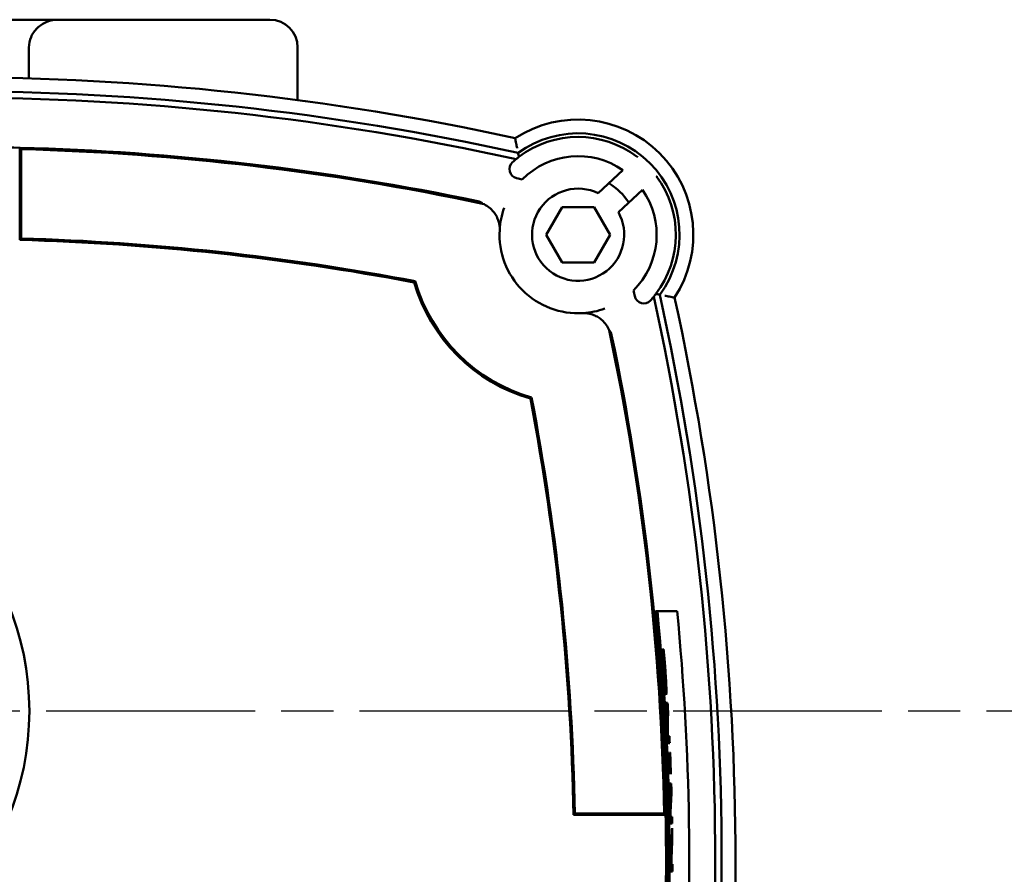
# Model space of a CAD drawing. Header units: millimetres. Extents: x 0 to 1680, y 0 to 1188.
# Tile 9 of 28: x 572 to 679, y 418 to 511. Entities that reach past the tile are written whole.
import ezdxf

# ---------------------------------------------------------------- set-up
doc = ezdxf.new("R2010")
doc.units = ezdxf.units.MM
doc.header["$LTSCALE"] = 4
doc.linetypes.add('CHAIN', pattern=[0.7087, 0.4724, -0.0591, 0.1181, -0.0591])
for name, color, linetype, lineweight in [('Видимый контур (ГОСТ)', 7, 'Continuous', 50), ('Маркер центра (ГОСТ)', 7, 'Continuous', 25), ('Размер (ГОСТ)', 7, 'Continuous', 25)]:
    doc.layers.add(name, color=color, linetype=linetype, lineweight=lineweight)
doc.styles.add('Обычный текст (ГОСТ)', font='GOST Common Italic.ttf')
doc.dimstyles.new('Обычный (ГОСТ)', dxfattribs={"dimscale": 4, "dimtxt": 3.5, "dimasz": 3.5, "dimexe": 1, "dimexo": 0, "dimgap": 0.5, "dimtad": 1, "dimtxsty": 'Обычный текст (ГОСТ)', "dimblk": 'Filled-1', "dimcen": 0.09, "dimdle": 15, "dimclrd": 256, "dimclre": 256, "dimclrt": 256, "dimazin": 2, "dimtfac": 0.714286, "dimtdec": 3, "dimtmove": 0, "dimatfit": 3, "dimfxl": 1, "dimtolj": 1, "dimlwd": 25, "dimlwe": 25, "dimarcsym": 0})

# ---------------------------------------------------------------- blocks, each defined once
blk = doc.blocks.new('Filled-1')
at = {"color": 0}
for p, q in [((0, 0), (-1, 0.1429)), ((-1, 0.1429), (-1, -0.1429)), ((-1, 0), (0, 0)), ((-1, -0.1429), (0, 0))]:
    blk.add_line(p, q, dxfattribs=at)
at = {"color": 0, "flags": 128}
blk.add_lwpolyline([(-1, -0.1429), (0, 0), (-1, 0.1429), (-1, -0.1429)], dxfattribs=at)
at = {"color": 0}
blk.add_solid([(-1, -0.1429), (0, 0), (-1, 0.1429), (-1, -0.1429)], dxfattribs=at)
blk = doc.blocks.new('*D16')
at = {"layer": 'Defpoints', "color": 0, "linetype": 'Continuous', "transparency": 16777216}
for p in [(576.53, 510.63), (246.55, 435.63), (426.55, 435.63)]:
    blk.add_point(p, dxfattribs=at)
at = {"layer": 'Размер (ГОСТ)', "linetype": 'Continuous', "lineweight": 25, "transparency": 16777216}
for p, q in [((576.53, 510.63), (242.55, 510.63)), ((246.55, 496.63), (246.55, 449.63)), ((426.55, 435.63), (242.55, 435.63))]:
    blk.add_line(p, q, dxfattribs=at)
at = {"layer": 'Размер (ГОСТ)', "linetype": 'Continuous', "lineweight": 25, "transparency": 16777216, "xscale": 14, "yscale": 14, "zscale": 14}
for p, rotation in [((246.55, 510.63), 90), ((246.55, 435.63), 270)]:
    blk.add_blockref('Filled-1', p, dxfattribs=dict(at, rotation=rotation))
at = {"layer": 'Размер (ГОСТ)', "linetype": 'Continuous', "lineweight": 25, "transparency": 16777216, "insert": (230.37, 464.56), "char_height": 14, "attachment_point": 1, "rotation": 90, "style": 'Обычный текст (ГОСТ)'}
blk.add_mtext('\\A1;75', dxfattribs=at)

msp = doc.modelspace()

# ---------------------------------------------------------------- linework, layer by layer
at = {"layer": 'Видимый контур (ГОСТ)'}
for p, q in [((570.524, 510.634), (576.526, 510.634)), ((576.526, 510.634), (599.434, 510.634)), ((573.292, 504.257), (573.292, 507.634)), ((602.434, 501.912), (602.434, 507.634)), ((572.293, 486.748), (572.293, 496.752)), ((572.45, 486.901), (572.45, 496.591)), ((635.048, 491.806), (637.724, 494.306)), ((639.849, 492.186), (637.232, 489.74)), ((629.399, 487.308), (631.131, 490.308)), ((631.131, 490.308), (634.595, 490.308)), ((634.595, 490.308), (636.327, 487.308)), ((631.131, 484.308), (629.399, 487.308)), ((636.327, 487.308), (634.595, 484.308)), ((634.595, 484.308), (631.131, 484.308)), ((641.466, 446.473), (641.264, 446.473)), ((641.952, 442.313), (641.986, 442.313)), ((641.992, 442.244), (641.956, 442.244)), ((642.041, 442.337), (642.135, 442.337)), ((642.036, 441.472), (642.008, 441.472)), ((642.131, 441.537), (642.106, 441.537)), ((642.186, 441.537), (642.131, 441.537)), ((642.24, 440.123), (642.215, 440.123)), ((642.348, 438.254), (642.266, 438.254)), ((642.354, 436.519), (642.568, 436.519)), ((642.569, 435.763), (642.4, 435.763)), ((642.622, 435.61), (642.567, 435.61)), ((642.582, 432.911), (642.553, 432.911)), ((642.582, 432.911), (642.766, 432.911)), ((642.802, 432.154), (642.588, 432.154)), ((642.632, 431.151), (642.654, 431.151)), ((642.824, 431.151), (642.846, 431.151)), ((642.686, 430.375), (642.664, 430.375)), ((642.686, 430.375), (642.856, 430.375)), ((642.717, 429.564), (642.695, 429.564)), ((642.886, 429.564), (642.717, 429.564)), ((642.744, 428.788), (642.722, 428.788)), ((642.935, 428.788), (642.914, 428.788)), ((642.754, 427.789), (642.967, 427.789)), ((642.945, 427.033), (642.776, 427.033)), ((642.993, 426.88), (642.938, 426.88)), ((642.36, 424.379), (632.358, 424.379)), ((642.199, 424.536), (632.512, 424.536)), ((642.869, 424.181), (642.839, 424.181)), ((642.869, 424.181), (643.053, 424.181)), ((643.064, 423.425), (642.851, 423.425)), ((643.083, 421.887), (643.038, 421.887)), ((642.935, 421.19), (642.883, 421.19)), ((642.998, 420.77), (642.973, 420.77)), ((643.008, 419.959), (642.985, 419.959)), ((642.905, 419.03), (642.881, 419.03)), ((642.905, 419.03), (642.985, 419.03)), ((643.009, 419.03), (642.985, 419.03)), ((643.009, 419.03), (643.094, 419.03)), ((643.091, 418.219), (642.878, 418.219))]:
    msp.add_line(p, q, dxfattribs=at)
msp.add_circle((543.042, 435.634), 30.299, dxfattribs=at)
for centre, radius, start, end in [((599.434, 507.634), 3, 0, 90), ((564.934, 218.129), 286.25, 77.67437, 102.32563), ((564.934, 218.129), 284.75, 77.54341, 102.45659), ((564.934, 218.129), 284.052, 77.55658, 102.44342), ((632.863, 487.308), 12.5, 326.91318, 123.08682), ((632.863, 487.308), 11, 323.72427, 126.27573), ((632.863, 487.308), 10.604, 52.80182, 127.23906), ((564.934, 218.129), 278.72, 88.48709, 90.54295), ((564.934, 218.129), 278.72, 78.19022, 88.48709), ((564.934, 218.129), 278.563, 78.07158, 88.45389), ((632.863, 487.308), 8.521, 55.2171, 135.22776), ((626.413, 494.423), 1, 132.19174, 257.45533), ((632.863, 487.308), 10.604, 129.34651, 132.19174), ((564.934, 218.129), 282.052, 77.32662, 77.45533), ((632.863, 487.308), 10.604, 322.76094, 36.53059), ((632.863, 487.308), 6.5, 32.37175, 59.08607), ((632.863, 487.308), 5, 64.09366, 29.10936), ((632.863, 487.308), 8.521, 314.77224, 34.92538), ((632.863, 487.308), 8.521, 176.50155, 273.49845), ((564.934, 218.129), 268.72, 79.24465, 88.43078), ((564.934, 218.129), 268.877, 79.22406, 88.39818), ((632.863, 487.308), 18.521, 196.23976, 253.76024), ((632.863, 487.308), 18.363, 195.93958, 254.06042), ((363.684, 419.379), 282.052, 12.54467, 12.67338), ((639.979, 480.858), 1, 192.54467, 317.80826), ((363.684, 419.379), 284.75, 347.54341, 12.45659), ((632.863, 487.308), 10.604, 317.80826, 320.65349), ((363.684, 419.379), 284.052, 347.55658, 12.44342), ((363.684, 419.379), 286.25, 347.67437, 12.32563), ((363.684, 419.379), 278.563, 1.06082, 11.92842), ((363.684, 419.379), 278.72, 1.02789, 11.80978), ((363.684, 419.379), 268.72, 1.06615, 10.75535), ((363.684, 419.379), 268.877, 1.09903, 10.77594), ((363.684, 419.379), 278.899, 356.16818, 5.57489), ((363.684, 419.379), 279.099, 356.17094, 5.57088), ((363.684, 419.379), 281.231, 356.20001, 5.52852), ((363.684, 419.379), 279.245, 4.69662, 4.71087), ((363.684, 419.379), 279.302, 4.25929, 4.71499), ((363.684, 419.379), 279.327, 4.25891, 4.54977), ((363.684, 419.379), 279.196, 3.36418, 3.51967), ((363.684, 419.379), 279.209, 3.36402, 3.51951), ((363.684, 419.379), 279.409, 3.33013, 3.51698), ((363.684, 419.379), 279.196, 2.62262, 2.85926), ((363.684, 419.379), 279.209, 2.6225, 2.77787), ((363.684, 419.379), 279.409, 2.62062, 2.77588), ((363.684, 419.379), 279.196, 1.93123, 2.41649), ((363.684, 419.379), 279.218, 2.25691, 2.4163), ((363.684, 419.379), 279.388, 2.25554, 2.41483), ((363.684, 419.379), 279.409, 1.92976, 2.41464), ((363.684, 419.379), 279.209, 2.0905, 2.25698), ((363.684, 419.379), 279.218, 1.93108, 2.09044), ((363.684, 419.379), 279.388, 1.92991, 2.08917), ((363.684, 419.379), 279.196, 1.57094, 1.72621), ((363.684, 419.379), 279.209, 1.57087, 1.72613), ((363.684, 419.379), 279.409, 1.5383, 1.7249), ((363.684, 419.379), 278.72, 358.97211, 1.02789), ((363.684, 419.379), 279.196, 0.83023, 1.06662), ((363.684, 419.379), 279.209, 0.83019, 0.98541), ((363.684, 419.379), 279.409, 0.82959, 0.9847), ((363.684, 419.379), 279.409, 0.51432, 0.73025), ((363.684, 419.379), 279.196, 359.76199, 0.08458), ((363.684, 419.379), 279.221, 359.92836, 0.0937), ((363.684, 419.379), 279.301, 359.92839, 0.07441), ((363.684, 419.379), 279.325, 359.92839, 0.11902), ((363.684, 419.379), 279.209, 359.762, 359.92836), ((363.684, 419.379), 279.409, 359.76217, 359.92841)]:
    msp.add_arc(centre, radius, start, end, dxfattribs=at)
for centre, major_axis, ratio, start_param, end_param in [((6264.556, -656.361), (5640.044, -1145.365), 0.0382658, 3.1358937, 3.1469645), ((-510.853, 6119.264), (1145.412, -5640.307), 0.0382649, 6.2778136, 6.2888842), ((363.684, 438.57), (0, -279.558), 0.997641, 1.5519664, 1.5607555), ((363.684, 438.406), (0, -279.6), 0.9976819, 1.5511407, 1.560795), ((363.684, 438.611), (0, -280.16), 0.997641, 1.5206793, 1.5294578), ((363.684, 438.447), (0, -280.197), 0.9976819, 1.5198608, 1.5295037), ((363.684, 431.33), (0, -279.768), 0.9990872, 1.5330428, 1.540804), ((363.684, 431.682), (0, -279.84), 0.9990331, 1.5288932, 1.5357875)]:
    msp.add_ellipse(centre, major_axis=major_axis, ratio=ratio, start_param=start_param, end_param=end_param, dxfattribs=at)
for points, knots in [([(573.292, 507.634), (573.292, 507.996), (573.38, 508.422), (573.67, 509.098), (573.926, 509.465), (574.476, 509.995), (574.872, 510.246), (575.621, 510.544), (576.111, 510.634), (576.526, 510.634)], [0, 0, 0, 0, 0.10863039, 0.10863039, 0.22060629, 0.22060629, 0.33787226, 0.33787226, 0.46233026, 0.46233026, 0.46233026, 0.46233026]), ([(626.244, 496.712), (626.244, 496.714), (626.244, 496.715), (626.227, 496.798), (626.211, 496.879), (626.18, 497.037), (626.165, 497.113), (626.128, 497.308), (626.107, 497.419), (626.073, 497.598), (626.06, 497.666), (626.044, 497.758), (626.039, 497.781), (626.039, 497.781)], [-0.32905832, -0.32905832, -0.32905832, -0.32905832, -0.32856964, -0.32856964, -0.30378257, -0.30378257, -0.27923021, -0.27923021, -0.23834279, -0.23834279, -0.20059784, -0.20059784, -0.16428482, -0.16428482, -0.16428482, -0.16428482]), ([(621.978, 490.949), (621.985, 490.948), (621.992, 490.946), (621.998, 490.945), (622.007, 490.943), (622.014, 490.941), (622.021, 490.939), (622.035, 490.936), (622.046, 490.933), (622.056, 490.93), (622.081, 490.922), (622.103, 490.915), (622.121, 490.908), (622.187, 490.884), (622.244, 490.856), (622.291, 490.83), (622.383, 490.778), (622.457, 490.72), (622.509, 490.677)], [0, 0, 0, 0, 0.00213483, 0.00213483, 0.00213483, 0.00493962, 0.00493962, 0.00493962, 0.01027437, 0.01027437, 0.01027437, 0.02451861, 0.02451861, 0.02451861, 0.07721187, 0.07721187, 0.07721187, 0.18118092, 0.18118092, 0.18118092, 0.18118092]), ([(622.51, 490.676), (622.717, 490.589), (622.914, 490.48), (623.278, 490.222), (623.445, 490.073), (623.594, 489.906)], [-0.1347408, -0.1347408, -0.1347408, -0.1347408, -0.06706461, -0.06706461, -0.00001719, -0.00001719, -0.00001719, -0.00001719]), ([(624.313, 488.465), (624.312, 488.471), (624.309, 488.483), (624.304, 488.511), (624.301, 488.523), (624.293, 488.558), (624.287, 488.584), (624.27, 488.655), (624.256, 488.705), (624.214, 488.847), (624.18, 488.945), (624.077, 489.192), (623.998, 489.346), (623.814, 489.638), (623.71, 489.777), (623.594, 489.906)], [0.00002884, 0.00002884, 0.00002884, 0.00002884, 0.01181256, 0.01181256, 0.01923371, 0.01923371, 0.03137673, 0.03137673, 0.05211467, 0.05211467, 0.08882951, 0.08882951, 0.14379351, 0.14379351, 0.19522266, 0.19522266, 0.19522266, 0.19522266]), ([(624.313, 488.465), (624.326, 488.41), (624.341, 488.336), (624.356, 488.193), (624.362, 488.125), (624.364, 488.013), (624.364, 487.978), (624.363, 487.921), (624.362, 487.903), (624.361, 487.874), (624.361, 487.865), (624.36, 487.846), (624.359, 487.837), (624.359, 487.828)], [0.00006156, 0.00006156, 0.00006156, 0.00006156, 0.11717093, 0.11717093, 0.18304971, 0.18304971, 0.20664648, 0.20664648, 0.21582089, 0.21582089, 0.21982353, 0.21982353, 0.22364795, 0.22364795, 0.22364795, 0.22364795]), ([(642.268, 480.689), (642.269, 480.689), (642.271, 480.689), (642.353, 480.672), (642.434, 480.656), (642.592, 480.625), (642.669, 480.61), (642.864, 480.572), (642.975, 480.551), (643.153, 480.518), (643.222, 480.505), (643.313, 480.488), (643.336, 480.484), (643.336, 480.484)], [-0.32905693, -0.32905693, -0.32905693, -0.32905693, -0.32856709, -0.32856709, -0.30377723, -0.30377723, -0.27921954, -0.27921954, -0.23833762, -0.23833762, -0.2005959, -0.2005959, -0.16428354, -0.16428354, -0.16428354, -0.16428354]), ([(633.383, 478.803), (633.392, 478.804), (633.401, 478.804), (633.418, 478.805), (633.427, 478.806), (633.454, 478.807), (633.471, 478.807), (633.525, 478.809), (633.558, 478.809), (633.664, 478.807), (633.729, 478.803), (633.88, 478.788), (633.963, 478.772), (634.021, 478.758)], [0.00000035, 0.00000035, 0.00000035, 0.00000035, 0.00263136, 0.00263136, 0.00537206, 0.00537206, 0.01158726, 0.01158726, 0.02734514, 0.02734514, 0.07096523, 0.07096523, 0.16187473, 0.16187473, 0.16187473, 0.16187473]), ([(635.462, 478.039), (635.327, 478.159), (635.183, 478.266), (634.881, 478.455), (634.72, 478.535), (634.474, 478.634), (634.38, 478.666), (634.247, 478.705), (634.199, 478.718), (634.132, 478.734), (634.108, 478.739), (634.075, 478.746), (634.063, 478.749), (634.038, 478.754), (634.026, 478.757), (634.021, 478.758)], [0.00007421, 0.00007421, 0.00007421, 0.00007421, 0.05417203, 0.05417203, 0.11219603, 0.11219603, 0.14772562, 0.14772562, 0.16783525, 0.16783525, 0.17965381, 0.17965381, 0.18689986, 0.18689986, 0.19838379, 0.19838379, 0.19838379, 0.19838379]), ([(635.462, 478.039), (635.628, 477.89), (635.777, 477.722), (636.035, 477.359), (636.145, 477.162), (636.231, 476.955)], [-0.13385055, -0.13385055, -0.13385055, -0.13385055, -0.06725698, -0.06725698, -0.00003957, -0.00003957, -0.00003957, -0.00003957]), ([(636.232, 476.954), (636.286, 476.89), (636.349, 476.805), (636.403, 476.701), (636.422, 476.666), (636.444, 476.62), (636.464, 476.564), (636.472, 476.544), (636.479, 476.52), (636.487, 476.494), (636.49, 476.484), (636.493, 476.472), (636.496, 476.458), (636.498, 476.453), (636.499, 476.447), (636.501, 476.441), (636.502, 476.435), (636.503, 476.429), (636.505, 476.423)], [0.00214001, 0.00214001, 0.00214001, 0.00214001, 0.22605656, 0.22605656, 0.22605656, 0.30178802, 0.30178802, 0.30178802, 0.32976353, 0.32976353, 0.32976353, 0.34088419, 0.34088419, 0.34088419, 0.34553616, 0.34553616, 0.34553616, 0.34976421, 0.34976421, 0.34976421, 0.34976421]), ([(642.009, 441.448), (642.004, 441.527), (641.998, 441.607), (641.993, 441.687), (641.989, 441.753), (641.984, 441.818), (641.98, 441.882), (641.98, 441.888), (641.979, 441.897), (641.978, 441.907), (641.978, 441.919), (641.977, 441.933), (641.976, 441.95), (641.974, 441.968), (641.973, 441.989), (641.972, 442.011), (641.969, 442.055), (641.965, 442.106), (641.962, 442.158), (641.96, 442.184), (641.958, 442.211), (641.957, 442.237), (641.955, 442.263), (641.953, 442.288), (641.952, 442.313)], [0, 0, 0, 0, 0.024842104, 0.024842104, 0.024842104, 0.045631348, 0.045631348, 0.045631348, 0.047684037, 0.047684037, 0.047684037, 0.049962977, 0.049962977, 0.049962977, 0.052534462, 0.052534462, 0.052534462, 0.057578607, 0.057578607, 0.057578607, 0.06010068, 0.06010068, 0.06010068, 0.062622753, 0.062622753, 0.062622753, 0.062622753]), ([(641.992, 442.244), (641.997, 442.144), (642.002, 442.041), (642.008, 441.935), (642.009, 441.927), (642.009, 441.916), (642.01, 441.903), (642.011, 441.891), (642.011, 441.878), (642.012, 441.862), (642.013, 441.844), (642.015, 441.823), (642.016, 441.799), (642.018, 441.762), (642.021, 441.718), (642.024, 441.664), (642.026, 441.625), (642.029, 441.581), (642.032, 441.531), (642.034, 441.513), (642.035, 441.493), (642.036, 441.472)], [0, 0, 0, 0, 0.0397766, 0.0397766, 0.0397766, 0.042961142, 0.042961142, 0.042961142, 0.045680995, 0.045680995, 0.045680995, 0.048745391, 0.048745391, 0.048745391, 0.053360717, 0.053360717, 0.053360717, 0.056710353, 0.056710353, 0.056710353, 0.057976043, 0.057976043, 0.057976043, 0.057976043]), ([(642.135, 442.337), (642.138, 442.309), (642.141, 442.278), (642.144, 442.246), (642.147, 442.207), (642.151, 442.166), (642.155, 442.125), (642.159, 442.085), (642.163, 442.046), (642.167, 442.008), (642.169, 441.989), (642.17, 441.97), (642.172, 441.952), (642.173, 441.943), (642.174, 441.933), (642.175, 441.922), (642.177, 441.899), (642.179, 441.874), (642.182, 441.845), (642.185, 441.812), (642.189, 441.776), (642.192, 441.738), (642.196, 441.693), (642.201, 441.644), (642.206, 441.593), (642.21, 441.543), (642.215, 441.491), (642.22, 441.438)], [0, 0, 0, 0, 0.009542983, 0.009542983, 0.009542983, 0.021434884, 0.021434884, 0.021434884, 0.033138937, 0.033138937, 0.033138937, 0.039084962, 0.039084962, 0.039084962, 0.042030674, 0.042030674, 0.042030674, 0.048327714, 0.048327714, 0.048327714, 0.055477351, 0.055477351, 0.055477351, 0.063743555, 0.063743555, 0.063743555, 0.071692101, 0.071692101, 0.071692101, 0.071692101]), ([(642.091, 440.316), (642.077, 440.496), (642.064, 440.677), (642.051, 440.856), (642.05, 440.872), (642.049, 440.89), (642.047, 440.909), (642.044, 440.946), (642.041, 440.988), (642.038, 441.034), (642.033, 441.102), (642.028, 441.18), (642.022, 441.264), (642.018, 441.322), (642.014, 441.384), (642.009, 441.448)], [0, 0, 0, 0, 0.054294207, 0.054294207, 0.054294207, 0.059260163, 0.059260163, 0.059260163, 0.068894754, 0.068894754, 0.068894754, 0.083202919, 0.083202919, 0.083202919, 0.093127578, 0.093127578, 0.093127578, 0.093127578]), ([(642.036, 441.472), (642.044, 441.352), (642.052, 441.225), (642.06, 441.096), (642.064, 441.044), (642.067, 440.992), (642.071, 440.94), (642.072, 440.929), (642.072, 440.918), (642.073, 440.906), (642.075, 440.879), (642.077, 440.849), (642.08, 440.815), (642.082, 440.776), (642.085, 440.733), (642.089, 440.686), (642.093, 440.618), (642.099, 440.541), (642.105, 440.455), (642.11, 440.383), (642.116, 440.306), (642.122, 440.222)], [0, 0, 0, 0, 0.040453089, 0.040453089, 0.040453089, 0.05669473, 0.05669473, 0.05669473, 0.059921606, 0.059921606, 0.059921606, 0.067264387, 0.067264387, 0.067264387, 0.075484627, 0.075484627, 0.075484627, 0.087170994, 0.087170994, 0.087170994, 0.096810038, 0.096810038, 0.096810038, 0.096810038]), ([(642.29, 440.281), (642.275, 440.485), (642.259, 440.689), (642.243, 440.891), (642.241, 440.914), (642.239, 440.938), (642.237, 440.963), (642.235, 440.988), (642.232, 441.014), (642.23, 441.04), (642.229, 441.051), (642.228, 441.063), (642.227, 441.075), (642.219, 441.169), (642.211, 441.266), (642.203, 441.36), (642.197, 441.421), (642.192, 441.48), (642.186, 441.537)], [0, 0, 0, 0, 0.06145765, 0.06145765, 0.06145765, 0.06844065, 0.06844065, 0.06844065, 0.07552023, 0.07552023, 0.07552023, 0.07879015, 0.07879015, 0.07879015, 0.10510096, 0.10510096, 0.10510096, 0.12200214, 0.12200214, 0.12200214, 0.12200214]), ([(642.22, 441.438), (642.232, 441.303), (642.244, 441.163), (642.27, 440.852), (642.287, 440.652), (642.313, 440.311)], [0, 0, 0, 0, 0.042416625, 0.042416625, 0.095700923, 0.095700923, 0.095700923, 0.095700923]), ([(642.27, 438.21), (642.248, 438.422), (642.225, 438.672), (642.2, 438.953), (642.196, 439.002), (642.191, 439.054), (642.187, 439.11), (642.186, 439.115), (642.186, 439.12), (642.185, 439.124), (642.181, 439.181), (642.176, 439.241), (642.17, 439.305), (642.165, 439.368), (642.16, 439.435), (642.154, 439.505), (642.151, 439.536), (642.149, 439.568), (642.146, 439.601), (642.127, 439.836), (642.109, 440.075), (642.091, 440.316)], [0, 0, 0, 0, 0.09392943, 0.09392943, 0.09392943, 0.11020864, 0.11020864, 0.11020864, 0.11154613, 0.11154613, 0.11154613, 0.12786003, 0.12786003, 0.12786003, 0.14403907, 0.14403907, 0.14403907, 0.15121558, 0.15121558, 0.15121558, 0.20277501, 0.20277501, 0.20277501, 0.20277501]), ([(642.122, 440.222), (642.14, 439.986), (642.158, 439.754), (642.196, 439.32), (642.213, 439.132), (642.244, 438.831), (642.263, 438.66), (642.296, 438.427), (642.308, 438.363), (642.33, 438.274), (642.339, 438.254), (642.348, 438.254)], [0, 0, 0, 0, 0.07102868, 0.07102868, 0.13968725, 0.13968725, 0.19580512, 0.19580512, 0.23276321, 0.23276321, 0.27401736, 0.27401736, 0.27401736, 0.27401736]), ([(642.374, 438.813), (642.37, 438.961), (642.363, 439.138), (642.352, 439.344), (642.35, 439.377), (642.348, 439.411), (642.346, 439.446), (642.343, 439.492), (642.341, 439.538), (642.338, 439.586), (642.335, 439.633), (642.332, 439.682), (642.329, 439.731), (642.328, 439.751), (642.326, 439.77), (642.325, 439.79), (642.314, 439.951), (642.303, 440.116), (642.29, 440.281)], [0, 0, 0, 0, 0.06985005, 0.06985005, 0.06985005, 0.08123707, 0.08123707, 0.08123707, 0.09642697, 0.09642697, 0.09642697, 0.11173709, 0.11173709, 0.11173709, 0.11772116, 0.11772116, 0.11772116, 0.16697057, 0.16697057, 0.16697057, 0.16697057]), ([(642.313, 440.311), (642.333, 440.038), (642.352, 439.766), (642.384, 439.276), (642.398, 439.032), (642.422, 438.574), (642.43, 438.378), (642.435, 438.205)], [0, 0, 0, 0, 0.08195509, 0.08195509, 0.15116435, 0.15116435, 0.21450846, 0.21450846, 0.21450846, 0.21450846]), ([(642.405, 437.409), (642.395, 437.409), (642.384, 437.431), (642.371, 437.483), (642.365, 437.507), (642.358, 437.539), (642.351, 437.578), (642.349, 437.59), (642.347, 437.603), (642.345, 437.617), (642.342, 437.637), (642.338, 437.659), (642.335, 437.682), (642.331, 437.705), (642.328, 437.731), (642.324, 437.757), (642.32, 437.784), (642.316, 437.813), (642.313, 437.842), (642.299, 437.946), (642.285, 438.068), (642.27, 438.21)], [0, 0, 0, 0, 0.08275971, 0.08275971, 0.08275971, 0.12203037, 0.12203037, 0.12203037, 0.13423936, 0.13423936, 0.13423936, 0.1521092, 0.1521092, 0.1521092, 0.17008567, 0.17008567, 0.17008567, 0.18806214, 0.18806214, 0.18806214, 0.25013568, 0.25013568, 0.25013568, 0.25013568]), ([(642.348, 438.254), (642.354, 438.254), (642.36, 438.264), (642.365, 438.289), (642.369, 438.306), (642.372, 438.331), (642.374, 438.366), (642.374, 438.368), (642.374, 438.37), (642.374, 438.373), (642.375, 438.38), (642.375, 438.389), (642.375, 438.398), (642.376, 438.412), (642.377, 438.428), (642.377, 438.446), (642.378, 438.462), (642.378, 438.481), (642.378, 438.5), (642.378, 438.517), (642.378, 438.535), (642.378, 438.554), (642.378, 438.625), (642.377, 438.711), (642.374, 438.813)], [0, 0, 0, 0, 0.05584094, 0.05584094, 0.05584094, 0.09606217, 0.09606217, 0.09606217, 0.09875214, 0.09875214, 0.09875214, 0.10761942, 0.10761942, 0.10761942, 0.12220166, 0.12220166, 0.12220166, 0.13643392, 0.13643392, 0.13643392, 0.1488204, 0.1488204, 0.1488204, 0.19540651, 0.19540651, 0.19540651, 0.19540651]), ([(642.435, 438.205), (642.439, 438.081), (642.441, 437.974), (642.443, 437.783), (642.442, 437.703), (642.437, 437.531), (642.429, 437.409), (642.405, 437.409)], [0, 0, 0, 0, 0.0537568, 0.0537568, 0.11054854, 0.11054854, 0.20372886, 0.20372886, 0.20372886, 0.20372886]), ([(642.885, 421.343), (642.888, 421.518), (642.891, 421.666), (642.896, 421.783), (642.897, 421.802), (642.898, 421.819), (642.899, 421.835), (642.899, 421.84), (642.899, 421.845), (642.9, 421.85), (642.9, 421.865), (642.901, 421.877), (642.902, 421.889), (642.903, 421.901), (642.903, 421.912), (642.904, 421.922), (642.905, 421.932), (642.906, 421.941), (642.906, 421.949), (642.907, 421.957), (642.908, 421.964), (642.909, 421.971), (642.912, 422.002), (642.916, 422.021), (642.92, 422.029), (642.922, 422.034), (642.924, 422.035), (642.926, 422.035)], [0, 0, 0, 0, 0.0623035, 0.0623035, 0.0623035, 0.07240202, 0.07240202, 0.07240202, 0.07563965, 0.07563965, 0.07563965, 0.0853473, 0.0853473, 0.0853473, 0.09545116, 0.09545116, 0.09545116, 0.10581469, 0.10581469, 0.10581469, 0.11656771, 0.11656771, 0.11656771, 0.16882473, 0.16882473, 0.16882473, 0.19455438, 0.19455438, 0.19455438, 0.19455438]), ([(642.926, 422.035), (642.935, 422.035), (642.943, 422.001), (642.957, 421.866), (642.965, 421.772), (642.979, 421.468), (642.983, 421.348), (642.991, 421.076), (642.995, 420.926), (642.998, 420.77)], [0, 0, 0, 0, 0.07362871, 0.07362871, 0.11493315, 0.11493315, 0.13752515, 0.13752515, 0.16126769, 0.16126769, 0.16126769, 0.16126769]), ([(642.88, 419.791), (642.88, 419.984), (642.88, 420.185), (642.88, 420.668), (642.88, 420.813), (642.881, 421.048), (642.883, 421.201), (642.885, 421.343)], [0, 0, 0, 0, 0.0577544, 0.0577544, 0.14534937, 0.14534937, 0.34119246, 0.34119246, 0.34119246, 0.34119246]), ([(642.909, 420.805), (642.908, 420.734), (642.907, 420.659), (642.905, 420.493), (642.905, 420.405), (642.904, 420.159), (642.905, 419.992), (642.905, 419.836)], [-0.099088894, -0.099088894, -0.099088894, -0.099088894, -0.07421428, -0.07421428, -0.046767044, -0.046767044, 0, 0, 0, 0]), ([(642.935, 421.19), (642.931, 421.19), (642.926, 421.174), (642.922, 421.135), (642.922, 421.128), (642.921, 421.119), (642.92, 421.11), (642.92, 421.106), (642.919, 421.101), (642.919, 421.096), (642.918, 421.087), (642.918, 421.075), (642.917, 421.062), (642.916, 421.048), (642.915, 421.031), (642.915, 421.011), (642.914, 421.004), (642.914, 420.996), (642.914, 420.987), (642.912, 420.935), (642.91, 420.873), (642.909, 420.805)], [0, 0, 0, 0, 0.038005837, 0.038005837, 0.038005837, 0.045369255, 0.045369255, 0.045369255, 0.04858573, 0.04858573, 0.04858573, 0.054973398, 0.054973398, 0.054973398, 0.061847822, 0.061847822, 0.061847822, 0.064459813, 0.064459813, 0.064459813, 0.080850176, 0.080850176, 0.080850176, 0.080850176]), ([(642.97, 420.844), (642.967, 420.943), (642.962, 421.02), (642.958, 421.075), (642.957, 421.086), (642.956, 421.096), (642.955, 421.106), (642.953, 421.126), (642.95, 421.144), (642.948, 421.157), (642.948, 421.159), (642.947, 421.16), (642.947, 421.161), (642.943, 421.182), (642.939, 421.19), (642.935, 421.19)], [0, 0, 0, 0, 0.040757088, 0.040757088, 0.040757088, 0.048974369, 0.048974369, 0.048974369, 0.065712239, 0.065712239, 0.065712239, 0.067406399, 0.067406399, 0.067406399, 0.093810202, 0.093810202, 0.093810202, 0.093810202]), ([(642.985, 419.742), (642.985, 419.892), (642.984, 420.045), (642.983, 420.195), (642.983, 420.255), (642.982, 420.314), (642.981, 420.372), (642.981, 420.38), (642.981, 420.39), (642.981, 420.402), (642.981, 420.416), (642.981, 420.433), (642.98, 420.451), (642.98, 420.476), (642.98, 420.504), (642.979, 420.534), (642.979, 420.558), (642.978, 420.583), (642.978, 420.609), (642.977, 420.616), (642.977, 420.623), (642.977, 420.63), (642.975, 420.709), (642.973, 420.78), (642.97, 420.844)], [0, 0, 0, 0, 0.044984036, 0.044984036, 0.044984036, 0.062811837, 0.062811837, 0.062811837, 0.065315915, 0.065315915, 0.065315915, 0.068165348, 0.068165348, 0.068165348, 0.071965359, 0.071965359, 0.071965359, 0.074972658, 0.074972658, 0.074972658, 0.07576537, 0.07576537, 0.07576537, 0.084756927, 0.084756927, 0.084756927, 0.084756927])]:
    msp.add_open_spline(points, degree=3, knots=knots, dxfattribs=at)
for points, weights in [([(572.293, 496.752), (572.372, 496.671), (572.45, 496.591)], [0.999999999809, 0.999999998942, 0.999999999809]), ([(639.274, 495.754), (639.288, 495.767), (639.302, 495.78)], [1.00003382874, 1.00005029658, 1.00006360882]), ([(641.384, 493.62), (641.397, 493.633), (641.411, 493.645)], [1.00003330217, 1.00004951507, 1.00006262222]), ([(572.293, 486.748), (572.372, 486.825), (572.45, 486.901)], [0.999999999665, 0.999999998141, 0.999999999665]), ([(643.608, 446.473), (642.532, 446.473), (641.466, 446.473)], [1, 1.00000730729, 1]), ([(632.358, 424.379), (632.435, 424.458), (632.512, 424.536)], [0.999999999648, 0.999999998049, 0.999999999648]), ([(642.36, 424.379), (642.28, 424.458), (642.199, 424.536)], [1.0000000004, 1.00000000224, 1.0000000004])]:
    msp.add_rational_spline(points, weights, degree=2, dxfattribs=at)
for points in [[(626.14, 495.508), (626.239, 495.588), (626.343, 495.669), (626.447, 495.75)], [(626.355, 496.176), (626.384, 496.036), (626.415, 495.893), (626.447, 495.75)], [(622.51, 490.676), (622.51, 490.676), (622.51, 490.676), (622.51, 490.676)], [(615.082, 482.129), (615.123, 482.174), (615.165, 482.22), (615.206, 482.265)], [(641.305, 480.891), (641.224, 480.787), (641.143, 480.684), (641.063, 480.585)], [(641.731, 480.8), (641.591, 480.829), (641.448, 480.86), (641.305, 480.891)], [(636.231, 476.955), (636.231, 476.955), (636.231, 476.955), (636.231, 476.955)], [(627.684, 469.526), (627.729, 469.568), (627.775, 469.609), (627.82, 469.651)]]:
    msp.add_open_spline(points, degree=3, dxfattribs=at)
at = {"layer": 'Маркер центра (ГОСТ)', "linetype": 'CHAIN', "ltscale": 11.993792}
msp.add_line((699.823, 435.634), (426.549, 435.634), dxfattribs=at)

# ---------------------------------------------------------------- dimensions: what is measured, and where the dimension line sits
at = {"layer": 'Размер (ГОСТ)', "linetype": 'Continuous', "lineweight": 25}
dim = msp.add_linear_dim(base=(246.549, 435.634), p1=(576.526, 510.634), p2=(426.549, 435.634), angle=90, dimstyle='Обычный (ГОСТ)', override={"dimgap": 0.5, "dimdec": 2, "dimtol": 0, "dimlim": 0, "dimtp": 0, "dimtm": 0, "dimtdec": 3, "dimtofl": 0, "dimatfit": 1}, dxfattribs=at)
dim.commit()
dim.dimension.update_dxf_attribs({"geometry": '*D16', "text_midpoint": (246.549, 473.134), "dimtype": 160})

doc.saveas('drawing.dxf')
